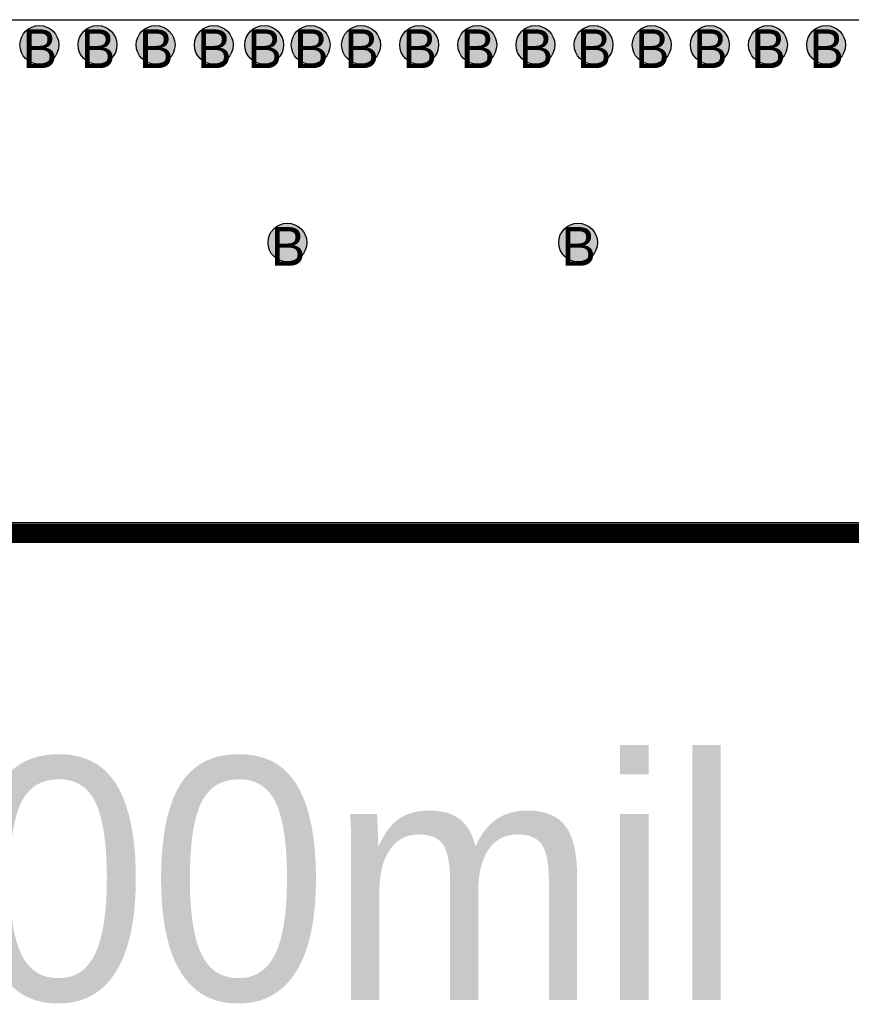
# Model space of a CAD drawing. Header units: millimetres. Extents: x -1.5 to 11.1, y -3 to 5.
# Tile 13 of 256: x 0.462 to 0.891, y -0.243 to 0.265. Entities that reach past the tile are written whole.
import ezdxf

# ---------------------------------------------------------------- set-up
doc = ezdxf.new("R2010")
doc.units = ezdxf.units.MM
doc.header["$MEASUREMENT"] = 0
for name, color, linetype, true_color in [('BottomLayer', 5, 'Continuous', 0x0000ff), ('BottomSolder', 6, 'Continuous', 0xff00ff), ('DrillDrawing', 1, 'Continuous', 0xff0000), ('Measures', 7, 'Continuous', 0x7f7f00), ('Metal_2', 7, 'Continuous', 0x7f0000), ('Metal_3', 7, 'Continuous', 0x3f7f00), ('Profile', 6, 'Continuous', 0xff00ff), ('TopLayer', 1, 'Continuous', 0xff0000)]:
    doc.layers.add(name, color=color, linetype=linetype, true_color=true_color)
doc.styles.add('textstyle214', font='txt')
doc.styles.add('textstyle216', font='txt')
doc.styles.add('textstyle218', font='txt')
doc.styles.add('textstyle220', font='txt')
doc.styles.add('textstyle251', font='txt')
doc.styles.add('textstyle270', font='txt')
doc.styles.add('textstyle272', font='txt')
doc.styles.add('textstyle274', font='txt')
doc.styles.add('textstyle276', font='txt')
doc.styles.add('textstyle278', font='txt')
doc.styles.add('textstyle280', font='txt')
doc.styles.add('textstyle282', font='txt')
doc.styles.add('textstyle284', font='txt')
doc.styles.add('textstyle286', font='txt')
doc.styles.add('textstyle288', font='txt')
doc.styles.add('textstyle311', font='txt')
doc.styles.add('textstyle312', font='txt')
doc.styles.add('textstyle777', font='txt')

msp = doc.modelspace()

# ---------------------------------------------------------------- hatches: boundary and pattern name
at = {"layer": 'BottomLayer', "true_color": 0x0000ff}
h = msp.add_hatch(color=5, dxfattribs=at)
edge = h.paths.add_edge_path(flags=0)
edge.add_arc((0.472, 0.252), 0.01, 0, 360)
h = msp.add_hatch(color=5, dxfattribs=at)
edge = h.paths.add_edge_path(flags=0)
edge.add_arc((0.502, 0.252), 0.01, 0, 360)
h = msp.add_hatch(color=5, dxfattribs=at)
edge = h.paths.add_edge_path(flags=0)
edge.add_arc((0.532, 0.252), 0.01, 0, 360)
h = msp.add_hatch(color=5, dxfattribs=at)
edge = h.paths.add_edge_path(flags=0)
edge.add_arc((0.562, 0.252), 0.01, 0, 360)
h = msp.add_hatch(color=5, dxfattribs=at)
edge = h.paths.add_edge_path(flags=0)
edge.add_arc((0.588, 0.252), 0.01, 0, 360)
h = msp.add_hatch(color=5, dxfattribs=at)
edge = h.paths.add_edge_path(flags=0)
edge.add_arc((0.612, 0.252), 0.01, 0, 360)
h = msp.add_hatch(color=5, dxfattribs=at)
edge = h.paths.add_edge_path(flags=0)
edge.add_arc((0.638, 0.252), 0.01, 0, 360)
h = msp.add_hatch(color=5, dxfattribs=at)
edge = h.paths.add_edge_path(flags=0)
edge.add_arc((0.668, 0.252), 0.01, 0, 360)
h = msp.add_hatch(color=5, dxfattribs=at)
edge = h.paths.add_edge_path(flags=0)
edge.add_arc((0.698, 0.252), 0.01, 0, 360)
h = msp.add_hatch(color=5, dxfattribs=at)
edge = h.paths.add_edge_path(flags=0)
edge.add_arc((0.728, 0.252), 0.01, 0, 360)
h = msp.add_hatch(color=5, dxfattribs=at)
edge = h.paths.add_edge_path(flags=0)
edge.add_arc((0.758, 0.252), 0.01, 0, 360)
h = msp.add_hatch(color=5, dxfattribs=at)
edge = h.paths.add_edge_path(flags=0)
edge.add_arc((0.788, 0.252), 0.01, 0, 360)
h = msp.add_hatch(color=5, dxfattribs=at)
edge = h.paths.add_edge_path(flags=0)
edge.add_arc((0.818, 0.252), 0.01, 0, 360)
h = msp.add_hatch(color=5, dxfattribs=at)
edge = h.paths.add_edge_path(flags=0)
edge.add_arc((0.848, 0.252), 0.01, 0, 360)
h = msp.add_hatch(color=5, dxfattribs=at)
edge = h.paths.add_edge_path(flags=0)
edge.add_arc((0.878, 0.252), 0.01, 0, 360)
h = msp.add_hatch(color=5, dxfattribs=at)
edge = h.paths.add_edge_path(flags=0)
edge.add_arc((0.6, 0.15), 0.01, 0, 360)
h = msp.add_hatch(color=5, dxfattribs=at)
edge = h.paths.add_edge_path(flags=0)
edge.add_arc((0.75, 0.15), 0.01, 0, 360)
at = {"layer": 'Metal_2', "true_color": 0x7f0000}
h = msp.add_hatch(color=16, dxfattribs=at)
edge = h.paths.add_edge_path(flags=0)
edge.add_arc((0.472, 0.252), 0.01, 0, 360)
h = msp.add_hatch(color=16, dxfattribs=at)
edge = h.paths.add_edge_path(flags=0)
edge.add_arc((0.502, 0.252), 0.01, 0, 360)
h = msp.add_hatch(color=16, dxfattribs=at)
edge = h.paths.add_edge_path(flags=0)
edge.add_arc((0.532, 0.252), 0.01, 0, 360)
h = msp.add_hatch(color=16, dxfattribs=at)
edge = h.paths.add_edge_path(flags=0)
edge.add_arc((0.562, 0.252), 0.01, 0, 360)
h = msp.add_hatch(color=16, dxfattribs=at)
edge = h.paths.add_edge_path(flags=0)
edge.add_arc((0.588, 0.252), 0.01, 0, 360)
h = msp.add_hatch(color=16, dxfattribs=at)
edge = h.paths.add_edge_path(flags=0)
edge.add_arc((0.612, 0.252), 0.01, 0, 360)
h = msp.add_hatch(color=16, dxfattribs=at)
edge = h.paths.add_edge_path(flags=0)
edge.add_arc((0.638, 0.252), 0.01, 0, 360)
h = msp.add_hatch(color=16, dxfattribs=at)
edge = h.paths.add_edge_path(flags=0)
edge.add_arc((0.668, 0.252), 0.01, 0, 360)
h = msp.add_hatch(color=16, dxfattribs=at)
edge = h.paths.add_edge_path(flags=0)
edge.add_arc((0.698, 0.252), 0.01, 0, 360)
h = msp.add_hatch(color=16, dxfattribs=at)
edge = h.paths.add_edge_path(flags=0)
edge.add_arc((0.728, 0.252), 0.01, 0, 360)
h = msp.add_hatch(color=16, dxfattribs=at)
edge = h.paths.add_edge_path(flags=0)
edge.add_arc((0.758, 0.252), 0.01, 0, 360)
h = msp.add_hatch(color=16, dxfattribs=at)
edge = h.paths.add_edge_path(flags=0)
edge.add_arc((0.788, 0.252), 0.01, 0, 360)
h = msp.add_hatch(color=16, dxfattribs=at)
edge = h.paths.add_edge_path(flags=0)
edge.add_arc((0.818, 0.252), 0.01, 0, 360)
h = msp.add_hatch(color=16, dxfattribs=at)
edge = h.paths.add_edge_path(flags=0)
edge.add_arc((0.848, 0.252), 0.01, 0, 360)
h = msp.add_hatch(color=16, dxfattribs=at)
edge = h.paths.add_edge_path(flags=0)
edge.add_arc((0.878, 0.252), 0.01, 0, 360)
h = msp.add_hatch(color=16, dxfattribs=at)
edge = h.paths.add_edge_path(flags=0)
edge.add_arc((0.6, 0.15), 0.01, 0, 360)
h = msp.add_hatch(color=16, dxfattribs=at)
edge = h.paths.add_edge_path(flags=0)
edge.add_arc((0.75, 0.15), 0.01, 0, 360)
at = {"layer": 'Metal_3', "true_color": 0x3f7f00}
h = msp.add_hatch(color=76, dxfattribs=at)
edge = h.paths.add_edge_path(flags=0)
edge.add_arc((0.472, 0.252), 0.01, 0, 360)
h = msp.add_hatch(color=76, dxfattribs=at)
edge = h.paths.add_edge_path(flags=0)
edge.add_arc((0.502, 0.252), 0.01, 0, 360)
h = msp.add_hatch(color=76, dxfattribs=at)
edge = h.paths.add_edge_path(flags=0)
edge.add_arc((0.532, 0.252), 0.01, 0, 360)
h = msp.add_hatch(color=76, dxfattribs=at)
edge = h.paths.add_edge_path(flags=0)
edge.add_arc((0.562, 0.252), 0.01, 0, 360)
h = msp.add_hatch(color=76, dxfattribs=at)
edge = h.paths.add_edge_path(flags=0)
edge.add_arc((0.588, 0.252), 0.01, 0, 360)
h = msp.add_hatch(color=76, dxfattribs=at)
edge = h.paths.add_edge_path(flags=0)
edge.add_arc((0.612, 0.252), 0.01, 0, 360)
h = msp.add_hatch(color=76, dxfattribs=at)
edge = h.paths.add_edge_path(flags=0)
edge.add_arc((0.638, 0.252), 0.01, 0, 360)
h = msp.add_hatch(color=76, dxfattribs=at)
edge = h.paths.add_edge_path(flags=0)
edge.add_arc((0.668, 0.252), 0.01, 0, 360)
h = msp.add_hatch(color=76, dxfattribs=at)
edge = h.paths.add_edge_path(flags=0)
edge.add_arc((0.698, 0.252), 0.01, 0, 360)
h = msp.add_hatch(color=76, dxfattribs=at)
edge = h.paths.add_edge_path(flags=0)
edge.add_arc((0.728, 0.252), 0.01, 0, 360)
h = msp.add_hatch(color=76, dxfattribs=at)
edge = h.paths.add_edge_path(flags=0)
edge.add_arc((0.758, 0.252), 0.01, 0, 360)
h = msp.add_hatch(color=76, dxfattribs=at)
edge = h.paths.add_edge_path(flags=0)
edge.add_arc((0.788, 0.252), 0.01, 0, 360)
h = msp.add_hatch(color=76, dxfattribs=at)
edge = h.paths.add_edge_path(flags=0)
edge.add_arc((0.818, 0.252), 0.01, 0, 360)
h = msp.add_hatch(color=76, dxfattribs=at)
edge = h.paths.add_edge_path(flags=0)
edge.add_arc((0.848, 0.252), 0.01, 0, 360)
h = msp.add_hatch(color=76, dxfattribs=at)
edge = h.paths.add_edge_path(flags=0)
edge.add_arc((0.878, 0.252), 0.01, 0, 360)
h = msp.add_hatch(color=76, dxfattribs=at)
edge = h.paths.add_edge_path(flags=0)
edge.add_arc((0.6, 0.15), 0.01, 0, 360)
h = msp.add_hatch(color=76, dxfattribs=at)
edge = h.paths.add_edge_path(flags=0)
edge.add_arc((0.75, 0.15), 0.01, 0, 360)
at = {"layer": 'TopLayer', "true_color": 0xff0000}
h = msp.add_hatch(color=1, dxfattribs=at)
edge = h.paths.add_edge_path(flags=0)
edge.add_arc((0.472, 0.252), 0.01, 0, 360)
h = msp.add_hatch(color=1, dxfattribs=at)
edge = h.paths.add_edge_path(flags=0)
edge.add_arc((0.502, 0.252), 0.01, 0, 360)
h = msp.add_hatch(color=1, dxfattribs=at)
edge = h.paths.add_edge_path(flags=0)
edge.add_arc((0.532, 0.252), 0.01, 0, 360)
h = msp.add_hatch(color=1, dxfattribs=at)
edge = h.paths.add_edge_path(flags=0)
edge.add_arc((0.562, 0.252), 0.01, 0, 360)
h = msp.add_hatch(color=1, dxfattribs=at)
edge = h.paths.add_edge_path(flags=0)
edge.add_arc((0.588, 0.252), 0.01, 0, 360)
h = msp.add_hatch(color=1, dxfattribs=at)
edge = h.paths.add_edge_path(flags=0)
edge.add_arc((0.612, 0.252), 0.01, 0, 360)
h = msp.add_hatch(color=1, dxfattribs=at)
edge = h.paths.add_edge_path(flags=0)
edge.add_arc((0.638, 0.252), 0.01, 0, 360)
h = msp.add_hatch(color=1, dxfattribs=at)
edge = h.paths.add_edge_path(flags=0)
edge.add_arc((0.668, 0.252), 0.01, 0, 360)
h = msp.add_hatch(color=1, dxfattribs=at)
edge = h.paths.add_edge_path(flags=0)
edge.add_arc((0.698, 0.252), 0.01, 0, 360)
h = msp.add_hatch(color=1, dxfattribs=at)
edge = h.paths.add_edge_path(flags=0)
edge.add_arc((0.728, 0.252), 0.01, 0, 360)
h = msp.add_hatch(color=1, dxfattribs=at)
edge = h.paths.add_edge_path(flags=0)
edge.add_arc((0.758, 0.252), 0.01, 0, 360)
h = msp.add_hatch(color=1, dxfattribs=at)
edge = h.paths.add_edge_path(flags=0)
edge.add_arc((0.788, 0.252), 0.01, 0, 360)
h = msp.add_hatch(color=1, dxfattribs=at)
edge = h.paths.add_edge_path(flags=0)
edge.add_arc((0.818, 0.252), 0.01, 0, 360)
h = msp.add_hatch(color=1, dxfattribs=at)
edge = h.paths.add_edge_path(flags=0)
edge.add_arc((0.848, 0.252), 0.01, 0, 360)
h = msp.add_hatch(color=1, dxfattribs=at)
edge = h.paths.add_edge_path(flags=0)
edge.add_arc((0.878, 0.252), 0.01, 0, 360)
h = msp.add_hatch(color=1, dxfattribs=at)
edge = h.paths.add_edge_path(flags=0)
edge.add_arc((0.6, 0.15), 0.01, 0, 360)
h = msp.add_hatch(color=1, dxfattribs=at)
edge = h.paths.add_edge_path(flags=0)
edge.add_arc((0.75, 0.15), 0.01, 0, 360)

# ---------------------------------------------------------------- linework, layer by layer
at = {"layer": 'BottomLayer'}
msp.add_line((1.09959, 0.00541), (0.10041, 0.00541), dxfattribs=at)
at = {"layer": 'BottomLayer', "color": 5, "true_color": 0x0000ff}
for centre in [(0.472, 0.252), (0.502, 0.252), (0.532, 0.252), (0.562, 0.252), (0.588, 0.252), (0.612, 0.252), (0.638, 0.252), (0.668, 0.252), (0.698, 0.252), (0.728, 0.252), (0.758, 0.252), (0.788, 0.252), (0.818, 0.252), (0.848, 0.252), (0.878, 0.252), (0.6, 0.15), (0.75, 0.15)]:
    msp.add_circle(centre, 0.01, dxfattribs=at)
at = {"layer": 'BottomSolder'}
msp.add_line((1.09959, 0.00541), (0.10041, 0.00541), dxfattribs=at)
at = {"layer": 'Metal_2'}
msp.add_line((1.09959, 0.00541), (0.10041, 0.00541), dxfattribs=at)
at = {"layer": 'Metal_2', "color": 16, "true_color": 0x7f0000}
for centre in [(0.472, 0.252), (0.502, 0.252), (0.532, 0.252), (0.562, 0.252), (0.588, 0.252), (0.612, 0.252), (0.638, 0.252), (0.668, 0.252), (0.698, 0.252), (0.728, 0.252), (0.758, 0.252), (0.788, 0.252), (0.818, 0.252), (0.848, 0.252), (0.878, 0.252), (0.6, 0.15), (0.75, 0.15)]:
    msp.add_circle(centre, 0.01, dxfattribs=at)
at = {"layer": 'Metal_3'}
msp.add_line((1.09959, 0.00541), (0.10041, 0.00541), dxfattribs=at)
at = {"layer": 'Metal_3', "color": 76, "true_color": 0x3f7f00}
for centre in [(0.472, 0.252), (0.502, 0.252), (0.532, 0.252), (0.562, 0.252), (0.588, 0.252), (0.612, 0.252), (0.638, 0.252), (0.668, 0.252), (0.698, 0.252), (0.728, 0.252), (0.758, 0.252), (0.788, 0.252), (0.818, 0.252), (0.848, 0.252), (0.878, 0.252), (0.6, 0.15), (0.75, 0.15)]:
    msp.add_circle(centre, 0.01, dxfattribs=at)
at = {"layer": 'Profile'}
msp.add_lwpolyline([(0.095, 0, 0.01, 0.01, 0), (1.105, 0, 0.01, 0.01, 0)], format="xyseb", dxfattribs=at)
at = {"layer": 'TopLayer'}
for p, q in [((0.1925, 0.265), (1, 0.265)), ((1.09959, 0.00541), (0.10041, 0.00541))]:
    msp.add_line(p, q, dxfattribs=at)
at = {"layer": 'TopLayer', "color": 1, "true_color": 0xff0000}
for centre in [(0.472, 0.252), (0.502, 0.252), (0.532, 0.252), (0.562, 0.252), (0.588, 0.252), (0.612, 0.252), (0.638, 0.252), (0.668, 0.252), (0.698, 0.252), (0.728, 0.252), (0.758, 0.252), (0.788, 0.252), (0.818, 0.252), (0.848, 0.252), (0.878, 0.252), (0.6, 0.15), (0.75, 0.15)]:
    msp.add_circle(centre, 0.01, dxfattribs=at)

# ---------------------------------------------------------------- texts
at = {"layer": 'DrillDrawing'}
for style, p in [('textstyle220', (0.46334, 0.24)), ('textstyle218', (0.49334, 0.24)), ('textstyle216', (0.52334, 0.24)), ('textstyle214', (0.55334, 0.24)), ('textstyle251', (0.57934, 0.24)), ('textstyle288', (0.60334, 0.24)), ('textstyle286', (0.62934, 0.24)), ('textstyle284', (0.65934, 0.24)), ('textstyle282', (0.68934, 0.24)), ('textstyle280', (0.71934, 0.24)), ('textstyle278', (0.74934, 0.24)), ('textstyle276', (0.77934, 0.24)), ('textstyle274', (0.80934, 0.24)), ('textstyle272', (0.83934, 0.24)), ('textstyle270', (0.86934, 0.24)), ('textstyle311', (0.59134, 0.138)), ('textstyle312', (0.74134, 0.138))]:
    msp.add_text('B', height=0.02, dxfattribs=dict(at, style=style)).set_placement(p)
at = {"layer": 'Measures', "style": 'textstyle777'}
msp.add_text('100.00mil', height=0.125, dxfattribs=at).set_placement((0.11, -0.2409))

doc.saveas('drawing.dxf')
